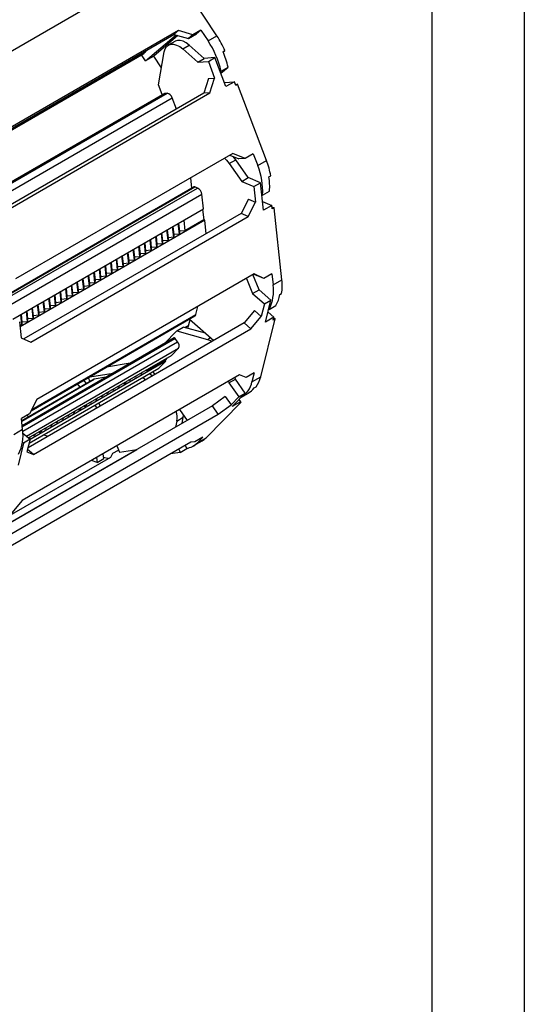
# Model space of a CAD drawing. Header units: millimetres. Extents: x 0 to 1537, y 0 to 1187.
# Tile 14 of 15: x 1346 to 1537, y 607 to 979. Entities that reach past the tile are written whole.
import ezdxf

# ---------------------------------------------------------------- set-up
doc = ezdxf.new("R2010")
doc.units = ezdxf.units.MM
doc.header["$LTSCALE"] = 5.5
doc.layers.add('TEXT', color=140, linetype='Continuous', lineweight=25)

msp = doc.modelspace()

# ---------------------------------------------------------------- linework, layer by layer
at = {"color": 7, "linetype": 'Continuous'}
msp.add_line((1536.71, 1187.46), (1536.71, 0.01), dxfattribs=at)
for p, q in [((1420.75, 972.53), (1403.43, 998.7)), ((1310.49, 947.92), (1392.51, 995.27)), ((1324.14, 926.63), (1404.57, 973.06)), ((1406.26, 974.5), (1324.23, 927.15)), ((1393.88, 963.1), (1405.33, 972.84)), ((1406.06, 972.63), (1396.92, 964.85)), ((1406.26, 974.5), (1404.57, 973.06)), ((1404.57, 973.06), (1410.01, 971.49)), ((1411.7, 972.93), (1406.26, 974.5)), ((1410.01, 971.49), (1413.05, 973.25)), ((1411.7, 972.93), (1410.01, 971.49)), ((1414.74, 974.68), (1411.7, 972.93)), ((1414.74, 974.68), (1413.05, 973.25)), ((1414.74, 974.68), (1417.43, 970.61)), ((1417.43, 970.61), (1420.75, 972.53)), ((1404.9, 970.43), (1402.43, 969.01)), ((1407.87, 967.56), (1410.34, 968.99)), ((1415.99, 964.01), (1410.34, 968.99)), ((1324.03, 925.96), (1393.2, 965.9)), ((1324.03, 925.96), (1393.18, 965.88)), ((1324.06, 926.17), (1393.87, 966.47)), ((1393.88, 963.1), (1392.35, 965.41)), ((1393.18, 965.88), (1393.2, 965.9)), ((1393.2, 965.9), (1393.87, 966.47)), ((1398.72, 954.04), (1400.86, 966.46)), ((1407.87, 967.56), (1413.52, 962.58)), ((1423.08, 966.52), (1423.79, 966.93)), ((1423.55, 966.73), (1423.1, 966.47)), ((1423.11, 966.46), (1423.48, 966.68)), ((1423.55, 966.73), (1423.48, 966.68)), ((1423.79, 966.93), (1423.55, 966.73)), ((1396.92, 964.85), (1393.88, 963.1)), ((1399.83, 960.46), (1396.92, 964.85)), ((1413.52, 962.58), (1415.99, 964.01)), ((1413.52, 962.58), (1417.53, 962.87)), ((1420, 964.3), (1415.99, 964.01)), ((1417.53, 962.87), (1420, 964.3)), ((1417.53, 962.87), (1419.91, 956.58)), ((1424.16, 953.36), (1420, 964.3)), ((1422.35, 959.22), (1422.03, 958.95)), ((1422.24, 958.41), (1424.97, 960.73)), ((1422.35, 959.22), (1424.97, 960.73)), ((1400.12, 950.34), (1398.72, 954.04)), ((1417.57, 956.41), (1415.81, 950.84)), ((1417.57, 956.41), (1419.91, 956.58)), ((1418.15, 951), (1419.91, 956.58)), ((1423.56, 954.92), (1427.34, 955.19)), ((1427.34, 955.19), (1424.16, 953.36)), ((1427.86, 953.83), (1427.34, 955.19)), ((1427.72, 954.17), (1428.56, 954.23)), ((1428.56, 954.23), (1427.86, 953.83)), ((1439.47, 925.51), (1428.56, 954.23)), ((1400.94, 950.81), (1329.91, 909.8)), ((1329.92, 909.79), (1401.01, 950.83)), ((1330.06, 909.4), (1401.94, 950.89)), ((1415.81, 950.84), (1334.93, 904.14)), ((1336.13, 903.65), (1418.15, 951)), ((1401.94, 950.89), (1401.01, 950.83)), ((1418.15, 951), (1415.81, 950.84)), ((1330.95, 907.07), (1403.86, 949.16)), ((1405.49, 944.88), (1403.86, 949.16)), ((1426.81, 928.21), (1344.79, 880.85)), ((1431.41, 926.3), (1426.81, 928.21)), ((1434.45, 928.06), (1431.41, 926.3)), ((1434.45, 928.06), (1436.15, 923.59)), ((1425.43, 924.36), (1427.9, 925.78)), ((1425.43, 924.36), (1430.13, 917.63)), ((1425.66, 927.54), (1429.07, 926.14)), ((1427.9, 925.78), (1426.92, 927.02)), ((1432.6, 919.06), (1427.9, 925.78)), ((1431.41, 926.3), (1429.07, 926.14)), ((1436.15, 923.59), (1439.47, 925.51)), ((1411.35, 915.06), (1410.92, 919.03)), ((1430.13, 917.63), (1432.6, 919.06)), ((1430.13, 917.63), (1434.68, 915.71)), ((1437.16, 917.14), (1432.6, 919.06)), ((1434.68, 915.71), (1437.16, 917.14)), ((1438.28, 906.77), (1437.16, 917.14)), ((1440.35, 919.32), (1441.06, 919.72)), ((1340.24, 872.84), (1413.48, 915.12)), ((1343.11, 875.55), (1412.43, 915.57)), ((1412.23, 915.57), (1343.15, 875.69)), ((1413.48, 915.12), (1412.43, 915.57)), ((1434.68, 915.71), (1435.33, 909.75)), ((1437.98, 912.48), (1440.6, 913.99)), ((1341.25, 870.19), (1415.07, 912.8)), ((1415.67, 907.27), (1415.07, 912.8)), ((1432.67, 910.88), (1429.87, 905.5)), ((1432.53, 904.37), (1435.33, 909.75)), ((1432.67, 910.88), (1435.33, 909.75)), ((1437.98, 912.48), (1437.66, 912.46)), ((1437.92, 910.11), (1441.46, 908.61)), ((1343.75, 865.76), (1415.67, 907.27)), ((1415.35, 907.09), (1415.79, 903.11)), ((1441.46, 908.61), (1438.28, 906.77)), ((1441.6, 907.32), (1441.46, 908.61)), ((1441.52, 908.06), (1442.31, 907.72)), ((1442.31, 907.72), (1441.6, 907.32)), ((1445.26, 880.53), (1442.31, 907.72)), ((1416.14, 902.96), (1346.5, 862.76)), ((1429.87, 905.5), (1347.98, 858.23)), ((1350.51, 857.02), (1432.53, 904.37)), ((1408.28, 903.01), (1408.72, 899.02)), ((1415.79, 903.11), (1408.72, 899.02)), ((1416.14, 902.96), (1415.79, 903.11)), ((1416.69, 897.89), (1416.14, 902.96)), ((1432.53, 904.37), (1429.87, 905.5)), ((1402.35, 895.35), (1401.92, 899.34)), ((1402.04, 899.4), (1402.36, 896.41)), ((1404.47, 896.57), (1404.04, 900.56)), ((1404.16, 900.63), (1404.48, 897.63)), ((1406.59, 897.8), (1406.16, 901.79)), ((1406.28, 901.85), (1406.6, 898.86)), ((1406.6, 898.86), (1406.59, 897.8)), ((1408.72, 899.02), (1406.6, 898.86)), ((1395.99, 891.68), (1395.56, 895.66)), ((1395.67, 895.73), (1396, 892.73)), ((1398.11, 892.9), (1397.68, 896.89)), ((1397.79, 896.96), (1398.12, 893.96)), ((1400.23, 894.13), (1399.8, 898.11)), ((1399.91, 898.18), (1400.24, 895.18)), ((1400.24, 895.18), (1400.23, 894.13)), ((1402.35, 895.35), (1400.24, 895.18)), ((1402.36, 896.41), (1402.35, 895.35)), ((1404.47, 896.57), (1402.36, 896.41)), ((1404.48, 897.63), (1404.47, 896.57)), ((1406.59, 897.8), (1404.48, 897.63)), ((1387.19, 890.83), (1387.51, 887.84)), ((1389.62, 888), (1389.19, 891.99)), ((1389.31, 892.06), (1389.63, 889.06)), ((1391.74, 889.23), (1391.31, 893.21)), ((1391.43, 893.28), (1391.75, 890.28)), ((1393.87, 890.45), (1393.43, 894.44)), ((1393.55, 894.51), (1393.88, 891.51)), ((1393.88, 891.51), (1393.87, 890.45)), ((1395.99, 891.68), (1393.88, 891.51)), ((1396, 892.73), (1395.99, 891.68)), ((1398.11, 892.9), (1396, 892.73)), ((1398.12, 893.96), (1398.11, 892.9)), ((1400.23, 894.13), (1398.12, 893.96)), ((1381.14, 883.1), (1380.71, 887.09)), ((1380.82, 887.16), (1381.15, 884.16)), ((1383.26, 884.33), (1382.83, 888.32)), ((1382.94, 888.38), (1383.27, 885.39)), ((1385.38, 885.55), (1384.95, 889.54)), ((1385.07, 889.61), (1385.39, 886.61)), ((1387.5, 886.78), (1387.07, 890.77)), ((1387.51, 887.84), (1387.5, 886.78)), ((1389.62, 888), (1387.51, 887.84)), ((1389.63, 889.06), (1389.62, 888)), ((1391.74, 889.23), (1389.63, 889.06)), ((1391.75, 890.28), (1391.74, 889.23)), ((1393.87, 890.45), (1391.75, 890.28)), ((1374.77, 879.43), (1374.34, 883.42)), ((1374.46, 883.48), (1374.78, 880.49)), ((1376.9, 880.65), (1376.46, 884.64)), ((1376.58, 884.71), (1376.9, 881.71)), ((1379.02, 881.88), (1378.58, 885.87)), ((1378.7, 885.93), (1379.03, 882.94)), ((1381.15, 884.16), (1381.14, 883.1)), ((1383.26, 884.33), (1381.15, 884.16)), ((1383.27, 885.39), (1383.26, 884.33)), ((1385.38, 885.55), (1383.27, 885.39)), ((1385.39, 886.61), (1385.38, 885.55)), ((1387.5, 886.78), (1385.39, 886.61)), ((1434.87, 882.79), (1352.85, 835.44)), ((1368.41, 875.76), (1367.98, 879.74)), ((1368.09, 879.81), (1368.42, 876.81)), ((1370.53, 876.98), (1370.1, 880.97)), ((1370.22, 881.04), (1370.54, 878.04)), ((1372.65, 878.21), (1372.22, 882.19)), ((1372.34, 882.26), (1372.66, 879.26)), ((1374.78, 880.49), (1374.77, 879.43)), ((1376.9, 880.65), (1374.78, 880.49)), ((1379.02, 881.88), (1376.9, 881.71)), ((1376.9, 881.71), (1376.9, 880.65)), ((1379.03, 882.94), (1379.02, 881.88)), ((1381.14, 883.1), (1379.03, 882.94)), ((1431.87, 881.06), (1434.23, 875.32)), ((1436.7, 876.75), (1434.35, 882.49)), ((1434.73, 882.71), (1435.77, 882.21)), ((1438.44, 881.08), (1434.87, 882.79)), ((1438.44, 881.08), (1435.77, 882.21)), ((1441.48, 882.84), (1438.44, 881.08)), ((1441.48, 882.84), (1441.94, 878.61)), ((1441.94, 878.61), (1445.26, 880.53)), ((1362.05, 872.08), (1361.61, 876.07)), ((1361.73, 876.14), (1362.06, 873.14)), ((1364.17, 873.31), (1363.74, 877.29)), ((1363.85, 877.36), (1364.18, 874.36)), ((1366.29, 874.53), (1365.86, 878.52)), ((1365.97, 878.59), (1366.3, 875.59)), ((1368.42, 876.81), (1368.41, 875.76)), ((1370.53, 876.98), (1368.42, 876.81)), ((1370.54, 878.04), (1370.53, 876.98)), ((1372.65, 878.21), (1370.54, 878.04)), ((1372.66, 879.26), (1372.65, 878.21)), ((1374.77, 879.43), (1372.66, 879.26)), ((1434.23, 875.32), (1436.7, 876.75)), ((1441.16, 872.88), (1436.7, 876.75)), ((1355.68, 868.41), (1355.25, 872.4)), ((1355.37, 872.46), (1355.69, 869.47)), ((1357.8, 869.63), (1357.37, 873.62)), ((1357.49, 873.69), (1357.81, 870.69)), ((1359.92, 870.86), (1359.49, 874.85)), ((1359.61, 874.91), (1359.93, 871.92)), ((1362.06, 873.14), (1362.05, 872.08)), ((1364.17, 873.31), (1362.06, 873.14)), ((1364.18, 874.36), (1364.17, 873.31)), ((1366.29, 874.53), (1364.18, 874.36)), ((1366.3, 875.59), (1366.29, 874.53)), ((1368.41, 875.76), (1366.3, 875.59)), ((1434.23, 875.32), (1438.69, 871.45)), ((1438.69, 871.45), (1441.16, 872.88)), ((1439.09, 864.57), (1441.16, 872.88)), ((1444.46, 874.97), (1445.17, 875.38)), ((1349.32, 864.74), (1348.89, 868.72)), ((1349, 868.79), (1349.33, 865.79)), ((1351.44, 865.96), (1351.01, 869.95)), ((1351.12, 870.01), (1351.45, 867.02)), ((1353.56, 867.18), (1353.13, 871.17)), ((1353.25, 871.24), (1353.57, 868.24)), ((1355.69, 869.47), (1355.68, 868.41)), ((1357.8, 869.63), (1355.69, 869.47)), ((1357.81, 870.69), (1357.8, 869.63)), ((1359.92, 870.86), (1357.81, 870.69)), ((1359.93, 871.92), (1359.92, 870.86)), ((1362.05, 872.08), (1359.93, 871.92)), ((1412.84, 867.44), (1413.6, 870.51)), ((1434.89, 868.93), (1431, 864.26)), ((1434.89, 868.93), (1437.5, 866.67)), ((1438.69, 871.45), (1437.5, 866.67)), ((1440.42, 869.37), (1440.3, 869.42)), ((1440.42, 869.37), (1443.04, 870.88)), ((1347.2, 863.51), (1346.76, 867.5)), ((1346.88, 867.56), (1347.21, 864.57)), ((1349.33, 865.79), (1349.32, 864.74)), ((1351.44, 865.96), (1349.33, 865.79)), ((1350.65, 831.21), (1412.47, 866.9)), ((1350.89, 831.68), (1412.84, 867.44)), ((1351.45, 867.02), (1351.44, 865.96)), ((1353.56, 867.18), (1351.45, 867.02)), ((1353.57, 868.24), (1353.56, 867.18)), ((1355.68, 868.41), (1353.57, 868.24)), ((1409.97, 862.87), (1410.62, 865.49)), ((1410.38, 865.69), (1419.62, 857.69)), ((1433.61, 862), (1437.5, 866.67)), ((1437.29, 843.97), (1442.72, 865.78)), ((1442.27, 866.41), (1439.09, 864.57)), ((1440.03, 868.35), (1442.27, 866.41)), ((1442.02, 865.37), (1442.27, 866.41)), ((1442.72, 865.78), (1442.02, 865.37)), ((1442.23, 866.21), (1442.72, 865.78)), ((1346.29, 864.68), (1346.94, 858.72)), ((1347.2, 863.51), (1346.43, 863.45)), ((1347.21, 864.57), (1347.2, 863.51)), ((1349.32, 864.74), (1347.21, 864.57)), ((1431, 864.26), (1349.5, 817.21)), ((1351.58, 814.65), (1433.61, 862)), ((1400.84, 856.45), (1405.59, 861.31)), ((1405.59, 861.31), (1408.06, 862.74)), ((1405.59, 861.31), (1417.22, 858.09)), ((1416.48, 860.41), (1408.06, 862.74)), ((1408.6, 862.59), (1410.12, 863.46)), ((1409.81, 862.15), (1409.97, 862.87)), ((1433.61, 862), (1431, 864.26)), ((1346.94, 858.72), (1350.51, 857.02)), ((1404.62, 858.63), (1347.31, 825.55)), ((1347.36, 825.09), (1405.07, 858.41)), ((1405.93, 857.2), (1405.07, 858.41)), ((1417.22, 858.09), (1418.38, 858.76)), ((1347.52, 823.48), (1405.93, 857.2)), ((1348.91, 821.63), (1406.25, 854.73)), ((1403.6, 852.03), (1406.25, 854.73)), ((1349.73, 820.92), (1403.6, 852.03)), ((1401.25, 850.31), (1394.18, 846.23)), ((1402.04, 851.12), (1401.25, 850.31)), ((1401.53, 849.91), (1401.25, 850.31)), ((1349.92, 818.9), (1398.74, 847.09)), ((1349.93, 818.94), (1398.89, 847.2)), ((1401.53, 849.91), (1350.27, 820.32)), ((1388.03, 849.06), (1379.14, 847.66)), ((1394.18, 846.23), (1393.78, 846.36)), ((1394.97, 847.04), (1394.18, 846.23)), ((1398.74, 847.09), (1398.89, 847.2)), ((1398.89, 847.2), (1401.53, 849.91)), ((1374.39, 843.06), (1347.11, 827.32)), ((1347.12, 827.31), (1374.45, 843.09)), ((1429.3, 844.69), (1347.27, 797.34)), ((1371.58, 841.44), (1370.55, 842.7)), ((1372.23, 843.67), (1372.85, 842.18)), ((1372.78, 843.98), (1381.66, 845.38)), ((1378.9, 843.79), (1374.45, 843.09)), ((1387.81, 842.56), (1387.42, 842.68)), ((1387.81, 842.56), (1388.6, 843.37)), ((1389.93, 843.78), (1389.54, 843.91)), ((1389.93, 843.78), (1390.72, 844.59)), ((1392.05, 845.01), (1391.66, 845.13)), ((1392.05, 845.01), (1392.84, 845.81)), ((1392.8, 843.66), (1393.92, 842.85)), ((1396.39, 844.28), (1395.27, 845.09)), ((1396.57, 845.84), (1397.3, 844.8)), ((1425.24, 841.64), (1427.71, 843.07)), ((1427.71, 843.07), (1427.62, 843.72)), ((1431.44, 837.81), (1427.71, 843.07)), ((1431.77, 843.69), (1429.3, 844.69)), ((1434.82, 845.44), (1431.77, 843.69)), ((1434.82, 845.44), (1433.97, 842.05)), ((1433.97, 842.05), (1437.29, 843.97)), ((1368.07, 841.27), (1369.1, 840.02)), ((1381.45, 838.88), (1381.05, 839.01)), ((1381.45, 838.88), (1382.24, 839.69)), ((1383.57, 840.11), (1383.17, 840.23)), ((1383.57, 840.11), (1384.36, 840.92)), ((1385.69, 841.33), (1385.3, 841.46)), ((1385.69, 841.33), (1386.48, 842.14)), ((1425.15, 842.29), (1425.24, 841.64)), ((1425.24, 841.64), (1428.97, 836.38)), ((1434.84, 839.77), (1435.55, 840.18)), ((1352.85, 835.44), (1350.05, 830.06)), ((1375.08, 835.21), (1374.69, 835.33)), ((1375.08, 835.21), (1375.87, 836.02)), ((1377.21, 836.44), (1376.81, 836.56)), ((1377.21, 836.44), (1377.99, 837.24)), ((1379.33, 837.66), (1378.93, 837.78)), ((1379.33, 837.66), (1380.12, 838.47)), ((1423.93, 836.54), (1419.05, 832.97)), ((1423.93, 836.54), (1426.11, 833.46)), ((1428.97, 836.38), (1426.11, 833.46)), ((1426.47, 832.74), (1431.44, 837.81)), ((1428.97, 836.38), (1431.44, 837.81)), ((1429.07, 835.39), (1429.66, 834.57)), ((1430.07, 836.35), (1432.68, 837.86)), ((1419.05, 832.97), (1339.42, 786.99)), ((1368.72, 831.54), (1368.33, 831.66)), ((1368.72, 831.54), (1369.51, 832.34)), ((1370.84, 832.76), (1370.45, 832.88)), ((1370.84, 832.76), (1371.63, 833.57)), ((1372.96, 833.99), (1372.57, 834.11)), ((1372.96, 833.99), (1373.75, 834.79)), ((1374.71, 833.21), (1375.52, 832.23)), ((1376.23, 834.09), (1376.72, 832.92)), ((1406.65, 831.61), (1409.57, 827.49)), ((1416.71, 821.02), (1429.74, 834.35)), ((1421.23, 829.89), (1419.05, 832.97)), ((1421.23, 829.89), (1426.11, 833.46)), ((1429.66, 834.57), (1426.47, 832.74)), ((1429.04, 833.94), (1429.66, 834.57)), ((1429.74, 834.35), (1429.04, 833.94)), ((1429.61, 834.53), (1429.74, 834.35)), ((1339.21, 782.54), (1421.23, 829.89)), ((1350.05, 830.06), (1347.01, 828.3)), ((1347.47, 824.07), (1347.01, 828.3)), ((1349.27, 829.61), (1349.42, 828.65)), ((1362.36, 827.86), (1361.96, 827.99)), ((1362.36, 827.86), (1363.15, 828.67)), ((1364.48, 829.09), (1364.08, 829.21)), ((1364.48, 829.09), (1365.27, 829.89)), ((1366.6, 830.31), (1366.2, 830.44)), ((1366.6, 830.31), (1367.39, 831.12)), ((1405.61, 827.31), (1408.09, 828.74)), ((1407.61, 826.36), (1408.09, 828.74)), ((1408.09, 828.74), (1408.18, 829.45)), ((1347.47, 824.07), (1344.14, 822.15)), ((1355.99, 824.19), (1355.6, 824.31)), ((1355.99, 824.19), (1356.78, 825)), ((1358.11, 825.41), (1357.72, 825.54)), ((1358.11, 825.41), (1358.9, 826.22)), ((1360.24, 826.64), (1359.84, 826.76)), ((1360.24, 826.64), (1361.02, 827.45)), ((1405.61, 827.31), (1405.14, 824.93)), ((1347.57, 822.79), (1350.3, 820.43)), ((1350.3, 820.43), (1347.82, 819)), ((1350.3, 820.43), (1349.11, 815.65)), ((1349.89, 820.78), (1350.42, 821.32)), ((1351.75, 821.74), (1351.35, 821.86)), ((1351.75, 821.74), (1352.54, 822.55)), ((1353.87, 822.96), (1353.48, 823.09)), ((1353.87, 822.96), (1354.66, 823.77)), ((1355.45, 822.1), (1357, 821.54)), ((1415.41, 821.17), (1412.37, 819.41)), ((1415.41, 821.17), (1413.38, 819.1)), ((1413.38, 819.1), (1416.71, 821.02)), ((1410.89, 819.31), (1328.86, 771.96)), ((1339.38, 787.05), (1390.55, 816.59)), ((1347.82, 819), (1345.75, 810.69)), ((1347.44, 819.33), (1347.82, 819)), ((1351.58, 814.65), (1349.34, 816.59)), ((1382.98, 817.95), (1383.98, 815.55)), ((1383.98, 815.55), (1390.55, 816.59)), ((1390.57, 816.52), (1390.55, 816.59)), ((1406.39, 816.72), (1406.9, 815.48)), ((1406.9, 815.48), (1409.38, 816.91)), ((1409.38, 816.91), (1408.86, 818.14)), ((1412.37, 819.41), (1410.89, 819.31)), ((1411.84, 817.9), (1415.17, 819.81)), ((1340.19, 790.27), (1380.8, 813.72)), ((1349.11, 815.65), (1351.58, 814.65)), ((1375.35, 813.54), (1375.63, 811.71)), ((1375.63, 811.71), (1378.1, 813.14)), ((1378.1, 813.14), (1377.83, 814.97)), ((1380.8, 813.72), (1381.54, 815.17)), ((1381.54, 815.17), (1383.64, 816.38)), ((1406.9, 815.48), (1403.26, 814.91)), ((1375.63, 811.71), (1373.5, 812.47)), ((1347.27, 797.34), (1343.39, 792.66))]:
    msp.add_line(p, q)
at = {"flags": 128}
for points in [[(1400.86, 966.46), (1401.19, 967.56), (1401.73, 968.43), (1402.48, 969.03), (1403.39, 969.34), (1404.43, 969.34), (1405.56, 969.04), (1406.72, 968.43), (1407.87, 967.56)], [(1410.34, 968.99), (1409.19, 969.86), (1408.03, 970.46), (1406.91, 970.77), (1405.87, 970.77), (1404.95, 970.46), (1404.9, 970.43)], [(1401.01, 950.83), (1400.96, 950.82), (1400.94, 950.81)], [(1423.66, 926.39), (1424.43, 925.62), (1425.43, 924.36)], [(1405.07, 858.41), (1405.01, 858.49), (1404.95, 858.55), (1404.88, 858.6), (1404.81, 858.64), (1404.74, 858.65), (1404.68, 858.65), (1404.62, 858.64), (1404.62, 858.63)], [(1417.22, 858.09), (1418.37, 857.63), (1418.94, 857.3)], [(1374.45, 843.09), (1374.39, 843.07), (1374.39, 843.06)], [(1379.76, 813.12), (1378.98, 813.3), (1378.04, 813.59)]]:
    msp.add_lwpolyline(points, dxfattribs=at)
for centre, radius, start, end in [((1390.63, 952.59), 36.13, 23.389, 33.5029), ((1388.88, 951.52), 34.35, 12.9574, 33.7782), ((1393.21, 967.17), 0.964, 313.3691, 353.2383), ((1393.72, 953.74), 32.02, 12.5989, 23.5216), ((1401.55, 948.53), 2.4, 15.2711, 80.6652), ((1411.27, 914.67), 30.21, 9.6222, 21.0191), ((1412.34, 913.96), 25.68, 356.7129, 22.0361), ((1419.27, 915.67), 21.39, 355.522, 9.8234), ((1412.33, 915.37), 0.221, 62.2498, 117.0012), ((1412.07, 912.45), 3.02, 6.6814, 62.1376), ((1426.22, 878.28), 19.17, 351.2976, 6.7455), ((1427.14, 876.29), 14.97, 332.4597, 8.914), ((1433.01, 876.67), 11.58, 329.9799, 351.5413), ((1412.03, 867.59), 0.825, 302.0807, 349.0698), ((1404.37, 855.74), 2.14, 331.8171, 42.9367), ((1427.32, 846.27), 10.24, 323.456, 346.9673), ((1425.51, 843.67), 8.61, 300.9695, 349.1679), ((1428.98, 844.22), 7.35, 300.2538, 322.8137), ((1397.35, 828.65), 8.37, 350.8175, 15.579), ((1332.67, 821.75), 14.97, 332.4597, 8.914), ((1411.58, 826.01), 7.16, 300.0702, 315.7667), ((1408.25, 824.11), 7.18, 278.6888, 315.6741)]:
    msp.add_arc(centre, radius, start, end)
at = {"layer": 'TEXT'}
msp.add_line((1501.78, 1152.53), (1501.78, 34.92), dxfattribs=at)

doc.saveas('drawing.dxf')
